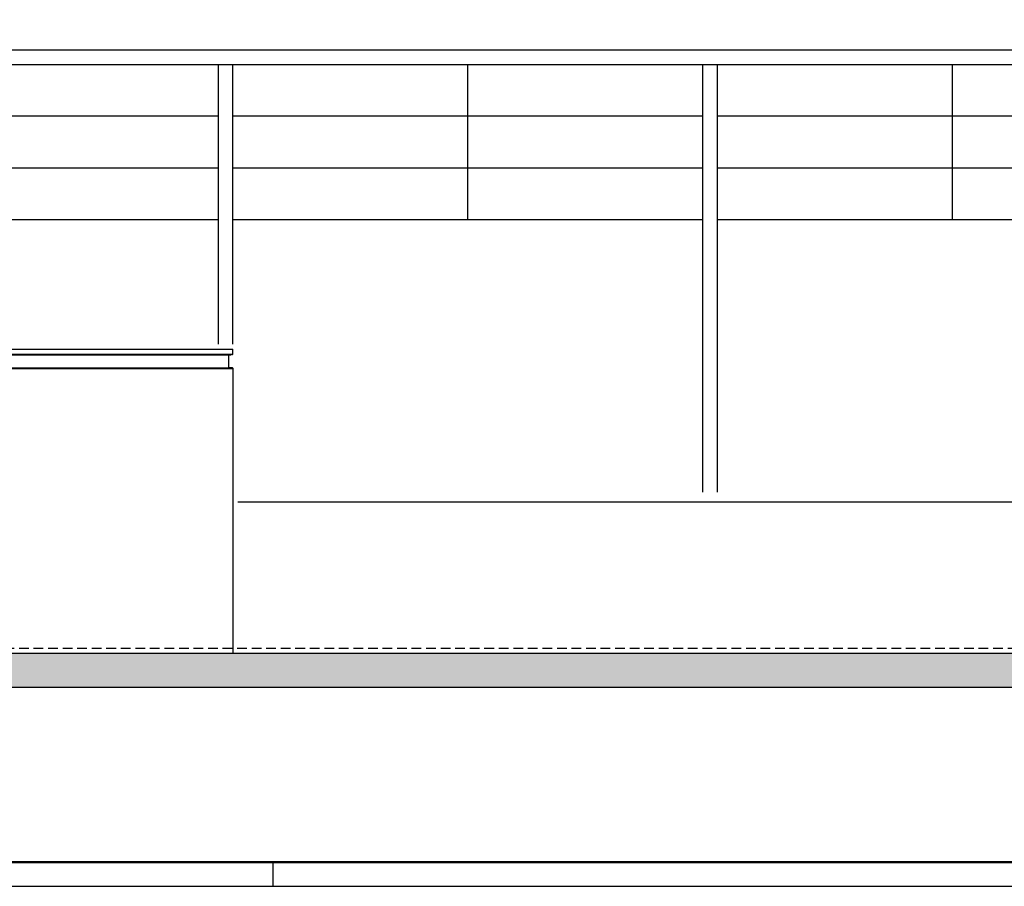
# Model space of a CAD drawing. Extents: x -2500 to 102600, y -11009 to 58900.
# Tile 2 of 16: x 38371 to 58688, y -500 to 17377. Entities that reach past the tile are written whole.
import ezdxf

# ---------------------------------------------------------------- set-up
doc = ezdxf.new("R2010")
doc.units = 0
doc.header["$LTSCALE"] = 400
doc.header["$MEASUREMENT"] = 0
doc.linetypes.add('DASHED', pattern=[0.75, 0.5, -0.25])
doc.layers.get('0').update_dxf_attribs({"linetype": 'CONTINUOUS'})
for name, color, linetype in [('1100-B', 30, 'CONTINUOUS'), ('2100-B', 1, 'CONTINUOUS'), ('2700-B', 110, 'CONTINUOUS'), ('2800-B', 1, 'CONTINUOUS'), ('p01', 7, 'CONTINUOUS')]:
    doc.layers.add(name, color=color, linetype=linetype)
doc.styles.get("Standard").update_dxf_attribs({"font": 'ISOCP.shx'})

# ---------------------------------------------------------------- blocks, each defined once
blk = doc.blocks.new('STDAF001')
at = {"color": 0, "linetype": 'ByBlock', "lineweight": 25}
for p, q in [((436, -5), (436, 0)), ((-25, -5), (1026, -5))]:
    blk.add_line(p, q, dxfattribs=at)
at = {"color": 0, "linetype": 'ByBlock', "lineweight": 25, "const_width": 0.5}
blk.add_lwpolyline([(0, 0), (1021, 0), (1021, 584), (0, 584)], close=True, dxfattribs=at)
at = {"color": 0, "linetype": 'ByBlock', "lineweight": 18}
blk.add_attdef('001', (-1.5, 0), '', height=1.8, rotation=90, dxfattribs=at)

msp = doc.modelspace()

# ---------------------------------------------------------------- hatches: boundary and pattern name
at = {"layer": '1100-B'}
msp.add_hatch(color=251, dxfattribs=at).paths.add_polyline_path([(6179.2, 3605.8), (76058.2, 3605.8), (76058.2, 4305.8), (6179.2, 4305.8)])

# ---------------------------------------------------------------- linework, layer by layer
at = {"layer": '1100-B', "color": 2, "linetype": 'DASHED'}
msp.add_line((76058.2, 4405.8), (6179.2, 4405.8), dxfattribs=at)
at = {"layer": '1100-B', "color": 251}
msp.add_lwpolyline([(6179.2, 3605.8), (76058.2, 3605.8), (76058.2, 4305.8), (6179.2, 4305.8)], close=True, dxfattribs=at)
at = {"layer": '2100-B', "color": 8}
for p, q in [((32470.6, 16755.8), (62770.6, 16755.8)), ((32470.6, 16455.8), (62770.6, 16455.8)), ((42470.6, 10680.8), (42470.6, 16455.8)), ((42770.6, 10680.8), (42770.6, 16455.8)), ((47620.6, 13255.8), (47620.6, 16455.8)), ((52470.6, 7630.8), (52470.6, 16455.8)), ((52770.6, 7630.8), (52770.6, 16455.8)), ((57620.6, 13255.8), (57620.6, 16455.8)), ((32770.6, 15390.8), (42470.6, 15390.8)), ((42770.6, 15390.8), (52470.6, 15390.8)), ((52770.6, 15390.8), (62470.6, 15390.8)), ((32770.6, 14320.8), (42470.6, 14320.8)), ((42770.6, 14320.8), (52470.6, 14320.8)), ((52770.6, 14320.8), (62470.6, 14320.8)), ((32770.6, 13255.8), (42470.6, 13255.8)), ((42770.6, 13255.8), (52470.6, 13255.8)), ((52770.6, 13255.8), (62470.6, 13255.8))]:
    msp.add_line(p, q, dxfattribs=at)
at = {"layer": '2100-B'}
msp.add_line((42770.6, 10180.8), (42770.6, 4305.8), dxfattribs=at)
msp.add_lwpolyline([(42870.6, 7430.8), (67920.6, 7430.8), (67920.6, 4305.8)], dxfattribs=at)
at = {"layer": '2700-B'}
for p in [(21560.6, 10580.8), (42770.6, 10480.8)]:
    msp.add_line(p, (42770.6, 10580.8), dxfattribs=at)
at = {"layer": '2800-B'}
for p, q in [((21560.6, 10480.8), (42770.6, 10480.8)), ((42680.6, 10446.9), (42680.6, 10214.8)), ((42763.2, 10468.2), (42695.3, 10462.8)), ((42770.6, 10480.8), (42770.6, 10476.2)), ((21560.6, 10180.8), (42770.6, 10180.8)), ((42763.2, 10193.4), (42695.3, 10198.8)), ((42770.6, 10185.4), (42770.6, 10180.8))]:
    msp.add_line(p, q, dxfattribs=at)
at = {"layer": '2800-B', "color": 8}
for p, q in [((21598.1, 10465.8), (42733.1, 10465.8)), ((21598.1, 10195.8), (42733.1, 10195.8))]:
    msp.add_line(p, q, dxfattribs=at)
at = {"layer": '2800-B'}
for centre, radius, start, end in [((42696.6, 10446.9), 16, 94.57391, 180.00002), ((42762.6, 10476.2), 8, 274.57389, 0), ((42696.6, 10214.8), 16, 180.00014, 265.42609), ((42762.6, 10185.4), 8, 359.99959, 85.42605)]:
    msp.add_arc(centre, radius, start, end, dxfattribs=at)

# ---------------------------------------------------------------- block references
at = {"layer": 'p01', "xscale": 100, "yscale": 100, "zscale": 100}
msp.add_blockref('STDAF001', (0, 0), dxfattribs=at)

doc.saveas('drawing.dxf')
